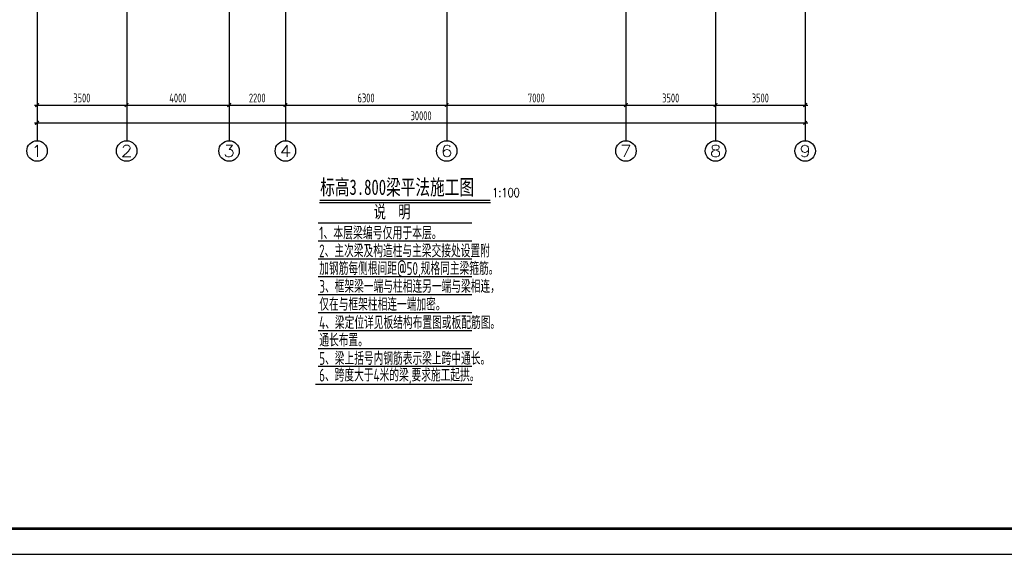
# Model space of a CAD drawing. Extents: x -302077 to 107904, y -9283 to 295706.
# Tile 152 of 256: x -44635 to -6178, y 52114 to 72988. Entities that reach past the tile are written whole.
import ezdxf
from ezdxf.enums import TextEntityAlignment as Align

# ---------------------------------------------------------------- set-up
doc = ezdxf.new("R2010")
doc.units = 0
doc.header["$LTSCALE"] = 500
doc.header["$MEASUREMENT"] = 0
doc.layers.get('0').update_dxf_attribs({"linetype": 'CONTINUOUS'})
doc.layers.get('Defpoints').update_dxf_attribs({"linetype": 'CONTINUOUS'})
for name, color, linetype in [('AXIS', 3, 'CONTINUOUS'), ('AXIS_TEXT', 7, 'CONTINUOUS'), ('PUB_DIM', 3, 'CONTINUOUS'), ('PUB_TITLE', 4, 'CONTINUOUS'), ('TEXT', 7, 'CONTINUOUS'), ('图名层', 13, 'CONTINUOUS'), ('浅辅助线', 8, 'CONTINUOUS')]:
    doc.layers.add(name, color=color, linetype=linetype)
doc.styles.add('_TCH_AXIS', font='COMPLEX', dxfattribs={"bigfont": 'GBCBIG'})
doc.styles.add('COMPLEX', font='COMPLEX')
doc.styles.add('DIM_FONT', font='SIMPLEX.shx', dxfattribs={"width": 0.8})
doc.styles.add('HTHZ', font='simhei.ttf', dxfattribs={"width": 0.7, "height": 600})
doc.styles.add('TSSD_Dimension', font='tssdeng.shx', dxfattribs={"width": 0.7, "bigfont": 'hztxt.shx'})
doc.styles.add('TSSD_Rein', font='tssdeng.shx', dxfattribs={"width": 0.7, "bigfont": 'hztxt.shx'})
doc.dimstyles.new('TSSD_100_100', dxfattribs={"dimtxt": 350, "dimasz": 100, "dimexe": 100, "dimexo": 250, "dimgap": 100, "dimtad": 1, "dimdec": 0, "dimzin": 0, "dimdsep": 46, "dimtxsty": 'TSSD_Dimension', "dimblk": 'ARCHTICK', "dimblk1": 'ARCHTICK', "dimblk2": 'ARCHTICK', "dimcen": 0, "dimdle": 100, "dimclrt": 7, "dimadec": 0, "dimazin": 0, "dimtfac": 1, "dimtdec": 0, "dimtix": 1, "dimtmove": 2, "dimatfit": 3, "dimfxl": 1, "dimtolj": 1, "dimtzin": 0, "dimarcsym": 0})

# ---------------------------------------------------------------- blocks, each defined once
blk = doc.blocks.new('wrtgtg')
at = {"layer": 'PUB_TITLE'}
blk.add_lwpolyline([(-75296, -5841), (8804, -5841), (8804, 53559), (-75296, 53559)], close=True, dxfattribs=at)
at = {"layer": 'PUB_TITLE', "const_width": 100}
blk.add_lwpolyline([(-72796, -4841), (7804, -4841), (7804, 52559), (-72796, 52559)], close=True, dxfattribs=at)
blk = doc.blocks.new('_ArchTick')
at = {"color": 0, "linetype": 'ByBlock', "const_width": 0.5}
blk.add_lwpolyline([(-0.71, -0.71), (0.71, 0.71)], dxfattribs=at)
blk = doc.blocks.new('*D780')
at = {"layer": 'AXIS', "color": 0, "lineweight": -2}
for p, q in [((-44785, 91353), (-44785, 88203)), ((-14785, 91353), (-14785, 88203)), ((-44885, 88303), (-14685, 88303))]:
    blk.add_line(p, q, dxfattribs=at)
at = {"layer": 'Defpoints', "color": 0}
for p in [(-44785, 91603), (-14785, 91603), (-14785, 88303)]:
    blk.add_point(p, dxfattribs=at)
at = {"layer": 'AXIS', "color": 0, "lineweight": -2, "xscale": 100, "yscale": 100, "zscale": 100, "rotation": 180}
blk.add_blockref('_ArchTick', (-44785, 88303), dxfattribs=at)
at = {"layer": 'AXIS', "color": 0, "lineweight": -2, "xscale": 100, "yscale": 100, "zscale": 100}
blk.add_blockref('_ArchTick', (-14785, 88303), dxfattribs=at)
at = {"layer": 'AXIS', "color": 7, "insert": (-29785, 88578), "char_height": 350, "attachment_point": 5, "style": 'TSSD_Dimension'}
blk.add_mtext('\\A1;30000', dxfattribs=at)
blk = doc.blocks.new('*D781')
at = {"layer": 'Defpoints', "color": 0}
for p in [(-44785, 91603), (-41285, 91603), (-41285, 88996)]:
    blk.add_point(p, dxfattribs=at)
at = {"layer": 'PUB_DIM', "color": 0, "lineweight": -2}
for p, q in [((-44785, 91353), (-44785, 88896)), ((-41285, 91353), (-41285, 88896)), ((-44885, 88996), (-41185, 88996))]:
    blk.add_line(p, q, dxfattribs=at)
at = {"layer": 'PUB_DIM', "color": 0, "lineweight": -2, "xscale": 100, "yscale": 100, "zscale": 100, "rotation": 180}
blk.add_blockref('_ArchTick', (-44785, 88996), dxfattribs=at)
at = {"layer": 'PUB_DIM', "color": 0, "lineweight": -2, "xscale": 100, "yscale": 100, "zscale": 100}
blk.add_blockref('_ArchTick', (-41285, 88996), dxfattribs=at)
at = {"layer": 'PUB_DIM', "color": 7, "insert": (-43035, 89271), "char_height": 350, "attachment_point": 5, "style": 'TSSD_Dimension'}
blk.add_mtext('\\A1;3500', dxfattribs=at)
blk = doc.blocks.new('*D782')
at = {"layer": 'Defpoints', "color": 0}
for p in [(-41285, 91603), (-37285, 91603), (-37285, 88996)]:
    blk.add_point(p, dxfattribs=at)
at = {"layer": 'PUB_DIM', "color": 0, "lineweight": -2}
for p, q in [((-41285, 91353), (-41285, 88896)), ((-37285, 91353), (-37285, 88896)), ((-41385, 88996), (-37185, 88996))]:
    blk.add_line(p, q, dxfattribs=at)
at = {"layer": 'PUB_DIM', "color": 0, "lineweight": -2, "xscale": 100, "yscale": 100, "zscale": 100, "rotation": 180}
blk.add_blockref('_ArchTick', (-41285, 88996), dxfattribs=at)
at = {"layer": 'PUB_DIM', "color": 0, "lineweight": -2, "xscale": 100, "yscale": 100, "zscale": 100}
blk.add_blockref('_ArchTick', (-37285, 88996), dxfattribs=at)
at = {"layer": 'PUB_DIM', "color": 7, "insert": (-39285, 89271), "char_height": 350, "attachment_point": 5, "style": 'TSSD_Dimension'}
blk.add_mtext('\\A1;4000', dxfattribs=at)
blk = doc.blocks.new('*D783')
at = {"layer": 'Defpoints', "color": 0}
for p in [(-37285, 91603), (-35085, 91603), (-35085, 88996)]:
    blk.add_point(p, dxfattribs=at)
at = {"layer": 'PUB_DIM', "color": 0, "lineweight": -2}
for p, q in [((-37285, 91353), (-37285, 88896)), ((-35085, 91353), (-35085, 88896)), ((-37385, 88996), (-34985, 88996))]:
    blk.add_line(p, q, dxfattribs=at)
at = {"layer": 'PUB_DIM', "color": 0, "lineweight": -2, "xscale": 100, "yscale": 100, "zscale": 100, "rotation": 180}
blk.add_blockref('_ArchTick', (-37285, 88996), dxfattribs=at)
at = {"layer": 'PUB_DIM', "color": 0, "lineweight": -2, "xscale": 100, "yscale": 100, "zscale": 100}
blk.add_blockref('_ArchTick', (-35085, 88996), dxfattribs=at)
at = {"layer": 'PUB_DIM', "color": 7, "insert": (-36185, 89271), "char_height": 350, "attachment_point": 5, "style": 'TSSD_Dimension'}
blk.add_mtext('\\A1;2200', dxfattribs=at)
blk = doc.blocks.new('*D784')
at = {"layer": 'Defpoints', "color": 0}
for p in [(-35085, 91603), (-28785, 91603), (-28785, 88996)]:
    blk.add_point(p, dxfattribs=at)
at = {"layer": 'PUB_DIM', "color": 0, "lineweight": -2}
for p, q in [((-35085, 91353), (-35085, 88896)), ((-28785, 91353), (-28785, 88896)), ((-35185, 88996), (-28685, 88996))]:
    blk.add_line(p, q, dxfattribs=at)
at = {"layer": 'PUB_DIM', "color": 0, "lineweight": -2, "xscale": 100, "yscale": 100, "zscale": 100, "rotation": 180}
blk.add_blockref('_ArchTick', (-35085, 88996), dxfattribs=at)
at = {"layer": 'PUB_DIM', "color": 0, "lineweight": -2, "xscale": 100, "yscale": 100, "zscale": 100}
blk.add_blockref('_ArchTick', (-28785, 88996), dxfattribs=at)
at = {"layer": 'PUB_DIM', "color": 7, "insert": (-31935, 89271), "char_height": 350, "attachment_point": 5, "style": 'TSSD_Dimension'}
blk.add_mtext('\\A1;6300', dxfattribs=at)
blk = doc.blocks.new('*D785')
at = {"layer": 'Defpoints', "color": 0}
for p in [(-28785, 91603), (-21785, 91603), (-21785, 88996)]:
    blk.add_point(p, dxfattribs=at)
at = {"layer": 'PUB_DIM', "color": 0, "lineweight": -2}
for p, q in [((-28785, 91353), (-28785, 88896)), ((-21785, 91353), (-21785, 88896)), ((-28885, 88996), (-21685, 88996))]:
    blk.add_line(p, q, dxfattribs=at)
at = {"layer": 'PUB_DIM', "color": 0, "lineweight": -2, "xscale": 100, "yscale": 100, "zscale": 100, "rotation": 180}
blk.add_blockref('_ArchTick', (-28785, 88996), dxfattribs=at)
at = {"layer": 'PUB_DIM', "color": 0, "lineweight": -2, "xscale": 100, "yscale": 100, "zscale": 100}
blk.add_blockref('_ArchTick', (-21785, 88996), dxfattribs=at)
at = {"layer": 'PUB_DIM', "color": 7, "insert": (-25285, 89271), "char_height": 350, "attachment_point": 5, "style": 'TSSD_Dimension'}
blk.add_mtext('\\A1;7000', dxfattribs=at)
blk = doc.blocks.new('*D786')
at = {"layer": 'Defpoints', "color": 0}
for p in [(-21785, 91603), (-18285, 91603), (-18285, 88996)]:
    blk.add_point(p, dxfattribs=at)
at = {"layer": 'PUB_DIM', "color": 0, "lineweight": -2}
for p, q in [((-21785, 91353), (-21785, 88896)), ((-18285, 91353), (-18285, 88896)), ((-21885, 88996), (-18185, 88996))]:
    blk.add_line(p, q, dxfattribs=at)
at = {"layer": 'PUB_DIM', "color": 0, "lineweight": -2, "xscale": 100, "yscale": 100, "zscale": 100, "rotation": 180}
blk.add_blockref('_ArchTick', (-21785, 88996), dxfattribs=at)
at = {"layer": 'PUB_DIM', "color": 0, "lineweight": -2, "xscale": 100, "yscale": 100, "zscale": 100}
blk.add_blockref('_ArchTick', (-18285, 88996), dxfattribs=at)
at = {"layer": 'PUB_DIM', "color": 7, "insert": (-20035, 89271), "char_height": 350, "attachment_point": 5, "style": 'TSSD_Dimension'}
blk.add_mtext('\\A1;3500', dxfattribs=at)
blk = doc.blocks.new('*D787')
at = {"layer": 'Defpoints', "color": 0}
for p in [(-18285, 91603), (-14785, 91603), (-14785, 88996)]:
    blk.add_point(p, dxfattribs=at)
at = {"layer": 'PUB_DIM', "color": 0, "lineweight": -2}
for p, q in [((-18285, 91353), (-18285, 88896)), ((-14785, 91353), (-14785, 88896)), ((-18385, 88996), (-14685, 88996))]:
    blk.add_line(p, q, dxfattribs=at)
at = {"layer": 'PUB_DIM', "color": 0, "lineweight": -2, "xscale": 100, "yscale": 100, "zscale": 100, "rotation": 180}
blk.add_blockref('_ArchTick', (-18285, 88996), dxfattribs=at)
at = {"layer": 'PUB_DIM', "color": 0, "lineweight": -2, "xscale": 100, "yscale": 100, "zscale": 100}
blk.add_blockref('_ArchTick', (-14785, 88996), dxfattribs=at)
at = {"layer": 'PUB_DIM', "color": 7, "insert": (-16535, 89271), "char_height": 350, "attachment_point": 5, "style": 'TSSD_Dimension'}
blk.add_mtext('\\A1;3500', dxfattribs=at)
blk = doc.blocks.new('_AXISO')
blk.add_circle((0, 0), 0.5)
at = {"layer": 'AXIS_TEXT', "style": 'COMPLEX', "width": 1.041667}
blk.add_attdef('A', text='', height=0.56, dxfattribs=at).set_placement((-0.25, -0.28), (0.25, -0.28), align=Align.FIT)
blk = doc.blocks.new('zw')
at = {"layer": 'AXIS', "color": 250}
for p, q in [((-44784.9, 122803), (-44784.9, 91603)), ((-41284.9, 122803), (-41284.9, 91603)), ((-37284.9, 122803), (-37284.9, 91603)), ((-28784.9, 122803), (-28784.9, 91603)), ((-21784.9, 122803), (-21784.9, 91603)), ((-18284.9, 122803), (-18284.9, 91603)), ((-14784.9, 122803), (-14784.9, 91603)), ((-35084.9, 112394.7), (-35084.9, 91603))]:
    blk.add_line(p, q, dxfattribs=at)
at = {"layer": 'AXIS'}
for p, q in [((-44784.9, 91603), (-44784.9, 87603)), ((-41284.9, 91603), (-41284.9, 87603)), ((-37284.9, 91603), (-37284.9, 87603)), ((-35084.9, 91603), (-35084.9, 87603)), ((-28784.9, 91603), (-28784.9, 87603)), ((-21784.9, 91603), (-21784.9, 87603)), ((-18284.9, 91603), (-18284.9, 87603)), ((-14784.9, 91603), (-14784.9, 87603))]:
    blk.add_line(p, q, dxfattribs=at)
ref = blk.add_blockref('_AXISO', (-44784.9, 87203), dxfattribs=dict(at, xscale=800, yscale=800, zscale=800))
ref.add_attrib('A', '1', dxfattribs={"layer": 'AXIS_TEXT', "height": 452.5, "style": '_TCH_AXIS', "width": 2.333333}).set_placement((-45011.1, 86976.7), (-44558.6, 86976.7), align=Align.FIT)
ref = blk.add_blockref('_AXISO', (-41284.9, 87203), dxfattribs=dict(at, xscale=800, yscale=800, zscale=800))
ref.add_attrib('A', '2', dxfattribs={"layer": 'AXIS_TEXT', "height": 452.5, "style": '_TCH_AXIS', "width": 1.5}).set_placement((-41511.1, 86976.7), (-41058.6, 86976.7), align=Align.FIT)
ref = blk.add_blockref('_AXISO', (-37284.9, 87203), dxfattribs=dict(at, xscale=800, yscale=800, zscale=800))
ref.add_attrib('A', '3', dxfattribs={"layer": 'AXIS_TEXT', "height": 452.5, "style": '_TCH_AXIS', "width": 1.5}).set_placement((-37511.1, 86976.7), (-37058.6, 86976.7), align=Align.FIT)
ref = blk.add_blockref('_AXISO', (-35084.9, 87203), dxfattribs=dict(at, xscale=800, yscale=800, zscale=800))
ref.add_attrib('A', '4', dxfattribs={"layer": 'AXIS_TEXT', "height": 452.5, "style": '_TCH_AXIS', "width": 1.3125}).set_placement((-35311.1, 86976.7), (-34858.6, 86976.7), align=Align.FIT)
ref = blk.add_blockref('_AXISO', (-28784.9, 87203), dxfattribs=dict(at, xscale=800, yscale=800, zscale=800))
ref.add_attrib('A', '6', dxfattribs={"layer": 'AXIS_TEXT', "height": 452.5, "style": '_TCH_AXIS', "width": 1.5}).set_placement((-29011.1, 86976.7), (-28558.6, 86976.7), align=Align.FIT)
ref = blk.add_blockref('_AXISO', (-21784.9, 87203), dxfattribs=dict(at, xscale=800, yscale=800, zscale=800))
ref.add_attrib('A', '7', dxfattribs={"layer": 'AXIS_TEXT', "height": 452.5, "style": '_TCH_AXIS', "width": 1.5}).set_placement((-22011.1, 86976.7), (-21558.6, 86976.7), align=Align.FIT)
ref = blk.add_blockref('_AXISO', (-18284.9, 87203), dxfattribs=dict(at, xscale=800, yscale=800, zscale=800))
ref.add_attrib('A', '8', dxfattribs={"layer": 'AXIS_TEXT', "height": 452.5, "style": '_TCH_AXIS', "width": 1.5}).set_placement((-18511.1, 86976.7), (-18058.6, 86976.7), align=Align.FIT)
ref = blk.add_blockref('_AXISO', (-14784.9, 87203), dxfattribs=dict(at, xscale=800, yscale=800, zscale=800))
ref.add_attrib('A', '9', dxfattribs={"layer": 'AXIS_TEXT', "height": 452.5, "style": '_TCH_AXIS', "width": 1.5}).set_placement((-15011.1, 86976.7), (-14558.6, 86976.7), align=Align.FIT)
dim = blk.add_aligned_dim(p1=(-44784.9, 91603), p2=(-14784.9, 91603), distance=-3300, dimstyle='TSSD_100_100', dxfattribs=at)
dim.commit()
dim.dimension.update_dxf_attribs({"geometry": '*D780', "text_midpoint": (-29784.9, 88578)})
at = {"layer": 'PUB_DIM'}
for p1, p2, picture, middle in [((-44784.9, 91603), (-41284.9, 91603), '*D781', (-43034.9, 89271.2)), ((-41284.9, 91603), (-37284.9, 91603), '*D782', (-39284.9, 89271.2)), ((-37284.9, 91603), (-35084.9, 91603), '*D783', (-36184.9, 89271.2)), ((-35084.9, 91603), (-28784.9, 91603), '*D784', (-31934.9, 89271.2)), ((-28784.9, 91603), (-21784.9, 91603), '*D785', (-25284.9, 89271.2)), ((-21784.9, 91603), (-18284.9, 91603), '*D786', (-20034.9, 89271.2)), ((-18284.9, 91603), (-14784.9, 91603), '*D787', (-16534.9, 89271.2))]:
    dim = blk.add_aligned_dim(p1=p1, p2=p2, distance=-2606.8, dimstyle='TSSD_100_100', dxfattribs=at)
    dim.commit()
    dim.dimension.update_dxf_attribs({"geometry": picture, "text_midpoint": middle})

msp = doc.modelspace()

# ---------------------------------------------------------------- linework, layer by layer
at = {"layer": '图名层'}
msp.add_line((-32924.063, 65850.57), (-26250.42, 65850.57), dxfattribs=at)
at = {"layer": '图名层', "const_width": 50}
msp.add_lwpolyline([(-32924.063, 65933.916), (-26250.42, 65933.916)], dxfattribs=at)
at = {"layer": '浅辅助线', "ltscale": 0.5}
for p, q in [((-32980.229, 65055.231), (-26979.479, 65055.231)), ((-32980.229, 65055.231), (-26979.479, 65055.231)), ((-32979.829, 65055.231), (-26979.079, 65055.231)), ((-32979.829, 65055.231), (-26979.079, 65055.231)), ((-32979.829, 65055.231), (-26979.079, 65055.231)), ((-32979.829, 64355.231), (-26979.079, 64355.231)), ((-32979.829, 63655.231), (-26979.079, 63655.231)), ((-32979.829, 63655.231), (-26979.079, 63655.231)), ((-32979.829, 63655.231), (-26979.079, 63655.231)), ((-32979.829, 63655.231), (-26979.079, 63655.231)), ((-32979.829, 62955.231), (-26979.079, 62955.231)), ((-32979.829, 62255.231), (-26979.079, 62255.231)), ((-32979.829, 61555.231), (-26979.079, 61555.231)), ((-32979.829, 60855.231), (-26979.079, 60855.231)), ((-32979.829, 60155.231), (-26979.079, 60155.231)), ((-32979.829, 59455.231), (-26979.079, 59455.231)), ((-33078.462, 58755.231), (-27077.712, 58755.231)), ((-33078.461, 58755.231), (-27077.311, 58755.231)), ((-33078.461, 58755.231), (-27077.711, 58755.231)), ((-33078.461, 58755.231), (-27077.311, 58755.231)), ((-33076.912, 58755.231), (-27075.762, 58755.231)), ((-33076.912, 58755.231), (-26979.079, 58755.231))]:
    msp.add_line(p, q, dxfattribs=at)

# ---------------------------------------------------------------- block references
msp.add_blockref('wrtgtg', (7462.635, 57955.467))
at = {"layer": 'PUB_DIM'}
msp.add_blockref('zw', (828.635, -19340.078), dxfattribs=at)

# ---------------------------------------------------------------- texts
at = {"layer": 'TEXT', "style": 'TSSD_Rein'}
for s, width, p in [('1、本层梁编号仅用于本层。', 0.7, (-32937.638, 64409.917)), ('2、主次梁及构造柱与主梁交接处设置附', 0.66, (-32937.638, 63709.917)), ('加钢筋每侧根间距@50,规格同主梁箍筋。', 0.66, (-32932.919, 63023.118)), ('3、框架梁一端与柱相连另一端与梁相连，', 0.66, (-32932.919, 62323.118)), ('仅在与框架柱相连一端加密。', 0.66, (-32932.919, 61623.118)), ('4、梁定位详见板结构布置图或板配筋图。', 0.66, (-32937.638, 60909.917)), ('通长布置。', 0.66, (-32932.919, 60223.118)), ('5、梁上括号内钢筋表示梁上跨中通长。', 0.66, (-32937.638, 59509.917)), ('6、跨度大于4米的梁,要求施工起拱。', 0.66, (-32939.506, 58860.149))]:
    msp.add_text(s, height=500, dxfattribs=dict(at, width=width)).set_placement(p)
at = {"layer": '图名层'}
for s, height, style, width, p in [('标高3.800梁平法施工图', 600, 'HTHZ', 0.7, (-32899.459, 66149.697)), ('1:100', 350, 'DIM_FONT', 0.8, (-26180.52, 66064.42)), ('说  明', 500, 'HTHZ', 0.7, (-30804.486, 65240.024))]:
    msp.add_text(s, height=height, dxfattribs=dict(at, style=style, width=width)).set_placement(p)

doc.saveas('drawing.dxf')
